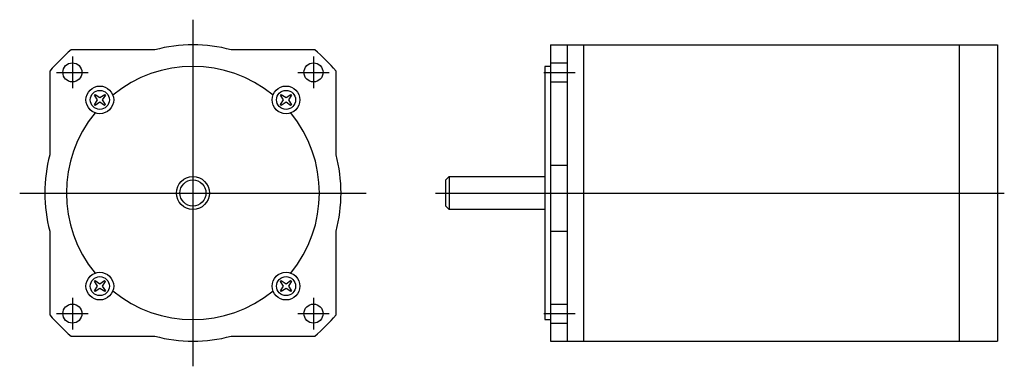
# Model space of a CAD drawing. Extents: x -50 to 234, y -50 to 50.
import ezdxf

# ---------------------------------------------------------------- set-up
doc = ezdxf.new("R2010")
doc.units = 0
doc.header["$LTSCALE"] = 2
doc.linetypes.add('CENTER', pattern=[0])
doc.linetypes.add('HIDDEN', pattern=[0])
doc.layers.get('0').update_dxf_attribs({"linetype": 'CONTINUOUS'})
doc.layers.add('CENTER', color=1, linetype='CENTER')
doc.layers.add('HIDDEN', color=7, linetype='HIDDEN')

msp = doc.modelspace()

# ---------------------------------------------------------------- linework, layer by layer
at = {"color": 0}
for p, q in [((103.2, 42.75), (103.2, -42.75)), ((103.2, 42.75), (232.2, 42.75)), ((108, 42.75), (108, -42.75)), ((112.7, 42.75), (112.7, -42.75)), ((221.2, 42.75), (221.2, -42.75)), ((232.2, 42.75), (232.2, -42.75)), ((103.2, 8), (108, 8)), ((74, 4.76), (74, -4.76)), ((103.2, -11.04), (108, -11.04)), ((103.2, -42.75), (232.2, -42.75))]:
    msp.add_line(p, q, dxfattribs=at)
for points in [[(-41.3, -11.04), (-41.3, -35.18, 0.039973), (-35.18, -41.3), (-11.04, -41.3, 0.131345), (11.04, -41.3), (35.18, -41.3, 0.039973), (41.3, -35.18), (41.3, -11.04, 0.131345), (41.3, 11.04), (41.3, 35.18, 0.039973), (35.18, 41.3), (11.04, 41.3, 0.131345), (-11.04, 41.3), (-35.18, 41.3, 0.039973), (-41.3, 35.18), (-41.3, 11.04, 0.131345)], [(-25.29, 25.49, -0.034785), (-25.49, 25.29), (-26.87, 26.16), (-28.19, 25.24, -0.034703), (-28.41, 25.44), (-27.57, 26.87), (-28.45, 28.25, -0.034681), (-28.25, 28.45), (-26.87, 27.57), (-25.44, 28.41, -0.034703), (-25.24, 28.19), (-26.16, 26.87)], [(25.49, 25.29, -0.034785), (25.29, 25.49), (26.16, 26.87), (25.24, 28.19, -0.034703), (25.44, 28.41), (26.87, 27.57), (28.25, 28.45, -0.034681), (28.45, 28.25), (27.57, 26.87), (28.41, 25.44, -0.034703), (28.19, 25.24), (26.87, 26.16)], [(-25.49, -25.29, -0.034785), (-25.29, -25.49), (-26.16, -26.87), (-25.24, -28.19, -0.034703), (-25.44, -28.41), (-26.87, -27.57), (-28.25, -28.45, -0.034681), (-28.45, -28.25), (-27.57, -26.87), (-28.41, -25.44, -0.034703), (-28.19, -25.24), (-26.87, -26.16)], [(25.29, -25.49, -0.034785), (25.49, -25.29), (26.87, -26.16), (28.19, -25.24, -0.034703), (28.41, -25.44), (27.57, -26.87), (28.45, -28.25, -0.034681), (28.25, -28.45), (26.87, -27.57), (25.44, -28.41, -0.034703), (25.24, -28.19), (26.16, -26.87)]]:
    msp.add_lwpolyline(points, format="xyb", close=True, dxfattribs=at)
for points in [[(103.2, 36.51), (101.6, 36.51), (101.6, -36.51), (103.2, -36.51)], [(101.6, -4.76), (74, -4.76), (73, -3.76), (73, 3.76), (74, 4.76), (101.6, 4.76)]]:
    msp.add_lwpolyline(points, dxfattribs=at)
for centre, radius in [((-34.8, 34.8), 2.75), ((34.8, 34.8), 2.75), ((-26.87, 26.87), 4), ((-26.87, 26.87), 2.75), ((26.87, 26.87), 4), ((26.87, 26.87), 2.75), ((0, 0), 4.76), ((0, 0), 3.76), ((-26.87, -26.87), 4), ((-26.87, -26.87), 2.75), ((26.87, -26.87), 4), ((26.87, -26.87), 2.75), ((-34.8, -34.8), 2.75), ((34.8, -34.8), 2.75)]:
    msp.add_circle(centre, radius, dxfattribs=at)
for start, end in [(50.7125, 129.2875), (140.7125, 219.2875), (320.7125, 39.2875), (230.7125, 309.2875)]:
    msp.add_arc((0, 0), 36.51, start, end, dxfattribs=at)
at = {"layer": 'CENTER', "color": 0}
for p, q in [((0, 50), (0, -50)), ((-34.8, 39.34), (-34.8, 30.26)), ((34.8, 39.34), (34.8, 30.26)), ((-39.34, 34.8), (-30.26, 34.8)), ((30.26, 34.8), (39.34, 34.8)), ((101.26, 34.8), (110.34, 34.8)), ((-50, 0), (50, 0)), ((70, 0), (234.2, 0)), ((-34.8, -30.26), (-34.8, -39.34)), ((34.8, -30.26), (34.8, -39.34)), ((-39.34, -34.8), (-30.26, -34.8)), ((30.26, -34.8), (39.34, -34.8)), ((101.26, -34.8), (110.34, -34.8))]:
    msp.add_line(p, q, dxfattribs=at)
at = {"layer": 'HIDDEN', "color": 0}
for p, q in [((103.2, 37.55), (108, 37.55)), ((103.2, 32.05), (108, 32.05)), ((103.2, -32.05), (108, -32.05)), ((103.2, -37.55), (108, -37.55))]:
    msp.add_line(p, q, dxfattribs=at)

doc.saveas('drawing.dxf')
